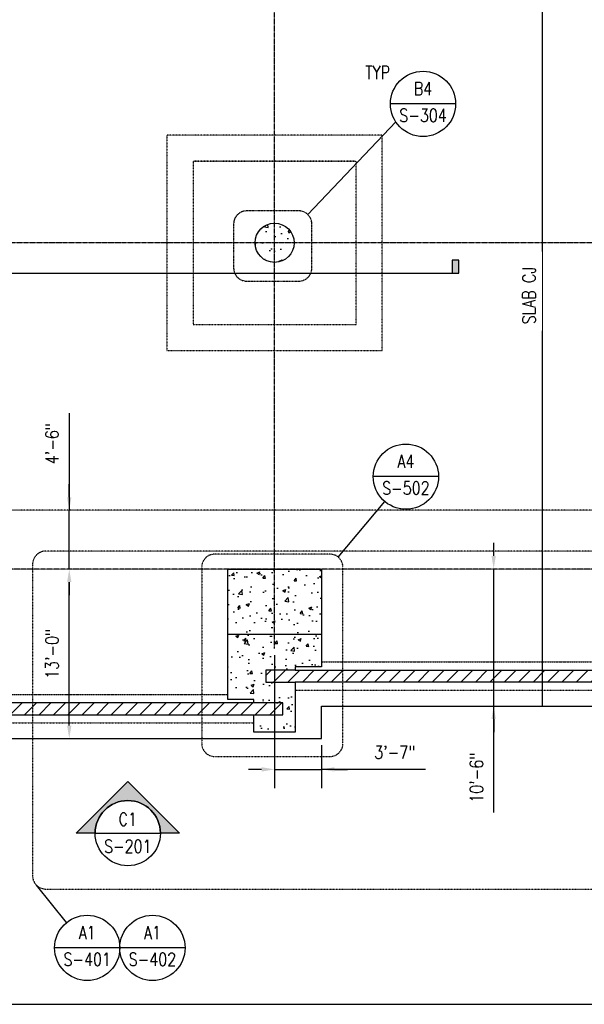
# Model space of a CAD drawing. Header units: inches. Extents: x -304 to 19841, y 463 to 1957.
# Tile 4 of 60: x 1166 to 1685, y 493 to 1398. Entities that reach past the tile are written whole.
import ezdxf
from ezdxf import colors
from ezdxf.entities.mleader import LeaderData, LeaderLine
from ezdxf.enums import TextEntityAlignment as Align
from ezdxf.math import Vec2, Vec3

# ---------------------------------------------------------------- set-up
doc = ezdxf.new("R2010")
doc.units = ezdxf.units.IN
doc.header["$MEASUREMENT"] = 0
for name, pattern in [('CENTER2', [1.125, 0.75, -0.125, 0.125, -0.125]), ('Dash', [0.25, 0.125, -0.125]), ('Dash Dot 3_16_', [0.3125, 0.1875, -0.0625, 0, -0.0625]), ('Grid Line 1_2_', [0.875, 0.5, -0.125, 0.125, -0.125]), ('HIDDEN', [0.375, 0.25, -0.125])]:
    doc.linetypes.add(name, pattern=pattern)
for name, color, linetype in [('A-FLOR', 173, 'Continuous'), ('A-FLOR-HDLN', 3, 'Dash'), ('A-WALL-PATT', 8, 'Continuous'), ('G-ANNO-REFR', 2, 'Continuous'), ('G-ANNO-SYMB', 2, 'Continuous'), ('G-ANNO-TEXT', 2, 'Continuous'), ('S-ANNO-DIMS', 1, 'Continuous'), ('S-ANNO-NOTE', 2, 'Continuous'), ('S-ANNO-SYMB', 2, 'Continuous'), ('S-ANNO-TEXT', 2, 'Continuous'), ('S-COLS', 53, 'Continuous'), ('S-DOOR-TRNCH', 173, 'Continuous'), ('S-GRID', 1, 'CENTER2'), ('S-JNTS-CTLJ', 132, 'Continuous')]:
    doc.layers.add(name, color=color, linetype=linetype)
doc.layers.add('S-DOOR-HTCH', color=9, linetype='Continuous', true_color=0x808080)
doc.layers.add('S-DOOR-OTLN', color=9, linetype='HIDDEN', true_color=0x808080)
doc.styles.add('AEC_COMN_TITLE', font='romans.shx', dxfattribs={"width": 0.8, "height": 0.1875})
doc.styles.add('Annotative', font='romans.shx', dxfattribs={"width": 0.8, "height": 0.125})
doc.styles.add('Arial', font='romans.shx', dxfattribs={"width": 0.8})
doc.styles.add('ROMANS', font='romans.shx', dxfattribs={"width": 0.8})
doc.dimstyles.new('Annotative', dxfattribs={"dimscale": 0, "dimtxt": 0.125, "dimasz": 0.125, "dimexe": 0.18, "dimexo": 0.0625, "dimgap": 0.09, "dimtad": 1, "dimdec": 3, "dimzin": 3, "dimdsep": 46, "dimlunit": 4, "dimtxsty": 'Annotative', "dimcen": 0.09, "dimclrt": 2, "dimazin": 2, "dimtfac": 1, "dimtdec": 3, "dimtmove": 1, "dimatfit": 0, "dimfxl": 1, "dimtfill": 1, "dimfrac": 2, "dimtolj": 1, "dimtzin": 0, "dimarcsym": 0})

# ---------------------------------------------------------------- blocks, each defined once
blk = doc.blocks.new('*D7')
at = {"layer": 'Defpoints', "color": 0, "transparency": 16777216}
for p in [(1202.79, 947.21), (1211.27, 947.21), (1202.79, 893.21)]:
    blk.add_point(p, dxfattribs=at)
at = {"layer": 'S-ANNO-DIMS', "color": 0, "lineweight": -2, "transparency": 16777216}
for p, q in [((1211.27, 1036.59), (1211.27, 947.21)), ((1211.27, 959.21), (1211.27, 971.21)), ((1211.27, 893.21), (1211.27, 947.21)), ((1211.27, 893.21), (1211.27, 947.21)), ((1211.27, 881.21), (1211.27, 869.21))]:
    blk.add_line(p, q, dxfattribs=at)
at = {"layer": 'S-ANNO-DIMS', "color": 0, "transparency": 16777216}
for points in [[(1209.27, 959.21), (1213.27, 959.21), (1211.27, 947.21)], [(1209.27, 881.21), (1213.27, 881.21), (1211.27, 893.21)]]:
    blk.add_solid(points, dxfattribs=at)
at = {"layer": 'S-ANNO-DIMS', "color": 2, "lineweight": -3, "transparency": 16777216, "insert": (1195.49, 1008.52), "char_height": 12, "width": 49.3115, "attachment_point": 5, "rotation": 90, "style": 'Annotative', "bg_fill": 3, "box_fill_scale": 1.25, "bg_fill_color": 256, "bg_fill_true_color": 13158600, "bg_fill_transparency": 0}
blk.add_mtext('\\A1;4\'-6"', dxfattribs=at)
blk = doc.blocks.new('*D6')
at = {"layer": 'Defpoints', "color": 0, "transparency": 16777216}
for p in [(1202.79, 893.21), (1211.27, 893.21), (1202.79, 737.21)]:
    blk.add_point(p, dxfattribs=at)
at = {"layer": 'S-ANNO-DIMS', "color": 0, "lineweight": -2, "transparency": 16777216}
blk.add_line((1211.27, 749.21), (1211.27, 881.21), dxfattribs=at)
at = {"layer": 'S-ANNO-DIMS', "color": 0, "transparency": 16777216}
for points in [[(1209.27, 881.21), (1213.27, 881.21), (1211.27, 893.21)], [(1209.27, 749.21), (1213.27, 749.21), (1211.27, 737.21)]]:
    blk.add_solid(points, dxfattribs=at)
at = {"layer": 'S-ANNO-DIMS', "color": 2, "lineweight": -3, "transparency": 16777216, "insert": (1195.49, 815.21), "char_height": 12, "width": 60.1647, "attachment_point": 5, "rotation": 90, "style": 'Annotative', "bg_fill": 3, "box_fill_scale": 1.25, "bg_fill_color": 256, "bg_fill_true_color": 13158600, "bg_fill_transparency": 0}
blk.add_mtext('\\A1;13\'-0"', dxfattribs=at)
blk = doc.blocks.new('*D8')
at = {"layer": 'Defpoints', "color": 0, "transparency": 16777216}
for p in [(1593.06, 893.21), (1601.55, 893.21), (1593.06, 767.21)]:
    blk.add_point(p, dxfattribs=at)
at = {"layer": 'S-ANNO-DIMS', "color": 0, "lineweight": -2, "transparency": 16777216}
for p, q in [((1601.55, 905.21), (1601.55, 917.21)), ((1601.55, 767.21), (1601.55, 893.21)), ((1601.55, 767.21), (1601.55, 893.21)), ((1601.55, 669.45), (1601.55, 767.21)), ((1601.55, 755.21), (1601.55, 743.21))]:
    blk.add_line(p, q, dxfattribs=at)
at = {"layer": 'S-ANNO-DIMS', "color": 0, "transparency": 16777216}
for points in [[(1599.55, 905.21), (1603.55, 905.21), (1601.55, 893.21)], [(1599.55, 755.21), (1603.55, 755.21), (1601.55, 767.21)]]:
    blk.add_solid(points, dxfattribs=at)
at = {"layer": 'S-ANNO-DIMS', "color": 2, "lineweight": -3, "transparency": 16777216, "insert": (1585.77, 701.41), "char_height": 12, "width": 60.1647, "attachment_point": 5, "rotation": 90, "style": 'Annotative', "bg_fill": 3, "box_fill_scale": 1.25, "bg_fill_color": 256, "bg_fill_true_color": 13158600, "bg_fill_transparency": 0}
blk.add_mtext('\\A1;10\'-6"', dxfattribs=at)
blk = doc.blocks.new('*D9')
at = {"layer": 'Defpoints', "color": 0, "transparency": 16777216}
for p in [(1400.08, 820.12), (1443.08, 737.21), (1443.08, 708.94)]:
    blk.add_point(p, dxfattribs=at)
at = {"layer": 'S-ANNO-DIMS', "color": 0, "lineweight": -2, "transparency": 16777216}
for p, q in [((1400.08, 814.12), (1400.08, 691.66)), ((1443.08, 731.21), (1443.08, 691.66)), ((1388.08, 708.94), (1376.08, 708.94)), ((1400.08, 708.94), (1443.08, 708.94)), ((1400.08, 708.94), (1443.08, 708.94)), ((1538.7, 708.94), (1443.08, 708.94)), ((1455.08, 708.94), (1467.08, 708.94))]:
    blk.add_line(p, q, dxfattribs=at)
at = {"layer": 'S-ANNO-DIMS', "color": 0, "transparency": 16777216}
for points in [[(1388.08, 710.94), (1388.08, 706.94), (1400.08, 708.94)], [(1455.08, 710.94), (1455.08, 706.94), (1443.08, 708.94)]]:
    blk.add_solid(points, dxfattribs=at)
at = {"layer": 'S-ANNO-DIMS', "color": 2, "lineweight": -3, "transparency": 16777216, "insert": (1510.63, 724.72), "char_height": 12, "width": 49.3115, "attachment_point": 5, "style": 'Annotative', "bg_fill": 3, "box_fill_scale": 1.25, "bg_fill_color": 256, "bg_fill_true_color": 13158600, "bg_fill_transparency": 0}
blk.add_mtext('\\A1;3\'-7"', dxfattribs=at)
blk = doc.blocks.new('Detail Callout AEC')
at = {"color": 0, "linetype": 'ByBlock', "lineweight": -3, "transparency": 16777216}
blk.add_line((0.25, 0), (-0.25, 0), dxfattribs=at)
blk.add_circle((0, 0), 0.25, dxfattribs=at)
at = {"color": 0, "linetype": 'ByBlock', "lineweight": -3, "transparency": 16777216, "style": 'AEC_COMN_TITLE'}
for tag, p in [('VIEWNUMBER', (0, 0.0508)), ('SHEETNUMBER', (0, -0.1263))]:
    blk.add_attdef(tag, text='', height=0.0938, dxfattribs=at).set_placement(p, align=Align.CENTER)
blk = doc.blocks.new('*U40')
at = {"lineweight": -3}
h = blk.add_hatch(color=256, dxfattribs=at)
edge = h.paths.add_edge_path()
edge.add_line((-0.3125, 0), (-0.4947, 0))
edge.add_line((-0.4947, 0), (0, 0.4947))
edge.add_line((0, 0.4947), (0.4947, 0))
edge.add_line((0.4947, 0), (0.3125, 0))
edge.add_arc((0, 0), 0.3125, 0, 180)
for p, q in [((0, 0.4947), (-0.4947, 0)), ((0.4947, 0), (0, 0.4947)), ((-0.3125, 0), (0.3125, 0))]:
    blk.add_line(p, q, dxfattribs=at)
at = {"lineweight": -3, "flags": 128}
blk.add_lwpolyline([(-0.3125, 0), (-0.4947, 0), (0, 0.4947), (0.4947, 0), (0.3125, 0, 1), (-0.3125, 0)], format="xyb", close=True, dxfattribs=at)
blk.add_lwpolyline([(-0.3125, 0.0156), (-0.3125, 0.0156)], dxfattribs=at)
blk.add_lwpolyline([(-0.3125, 0.0156), (-0.3125, 0.0156)], dxfattribs=at)
at = {"lineweight": -3}
blk.add_circle((0, 0), 0.3125, dxfattribs=at)
at = {"linetype": 'Continuous', "lineweight": -3, "style": 'Arial'}
blk.add_attdef('X#', text='', height=0.0938, dxfattribs=at).set_placement((0, 0.0469), align=Align.BOTTOM_CENTER)
blk.add_attdef('X-###', text='', height=0.0938, dxfattribs=at).set_placement((0, -0.0469), align=Align.TOP_CENTER)
blk = doc.blocks.new('*U51')
at = {"linetype": 'Continuous', "lineweight": -3}
blk.add_line((1.125, 0.625), (29.5, 0.625), dxfattribs=at)
at = {"lineweight": -3, "style": 'Arial'}
blk.add_attdef('DRAWING_AREA_TITLE', text='', height=0.1875, dxfattribs=at).set_placement((1.3743, 0.6339), align=Align.BOTTOM_LEFT)
blk.add_attdef('X#', text='', height=0.1875, dxfattribs=at).set_placement((0.8125, 0.625), align=Align.MIDDLE_CENTER)
blk.add_attdef('SCALE:', text='', height=0.0938, dxfattribs=at).set_placement((1.3743, 0.5606), align=Align.TOP_LEFT)
blk = doc.blocks.new('*U55')
at = {"lineweight": -3}
blk.add_hatch(color=256, dxfattribs=at).paths.add_polyline_path([(18.702, 0), (18.7645, 0), (18.7645, 0.125), (18.702, 0.125)])
at = {"linetype": 'Continuous', "lineweight": -3}
blk.add_line((0.7378, 0), (18.7645, 0), dxfattribs=at)
at = {"lineweight": -3, "flags": 128}
blk.add_lwpolyline([(18.702, 0), (18.7645, 0), (18.7645, 0.125), (18.702, 0.125), (18.702, 0)], close=True, dxfattribs=at)
at = {"linetype": 'Continuous', "lineweight": -3, "style": 'Arial'}
blk.add_attdef('X#', text='', height=0.0938, dxfattribs=at).set_placement((0.4253, 0.0469), align=Align.BOTTOM_CENTER)
blk.add_attdef('X-###', text='', height=0.0938, dxfattribs=at).set_placement((0.4253, -0.0469), align=Align.TOP_CENTER)

msp = doc.modelspace()

# ---------------------------------------------------------------- hatches: boundary and pattern name
at = {"layer": 'A-WALL-PATT', "lineweight": -3}
h = msp.add_hatch(dxfattribs=at)
h.set_pattern_fill('AR-CONC', color=8, scale=4, style=0)
h.set_pattern_definition([(50, (197.95, 842.81), (28.6904, -2.51009), [3, -33]), (355, (197.95, 842.81), (-5.55005, 30.0877), [2.4, -26.4]), (100.4514, (200.342, 842.6), (23.14035, 27.5776), [2.5496, -28.0457]), (46.1842, (197.95, 850.81), (42.68965, -6.62077), [4.5, -49.5]), (96.6356, (201.51, 850.26), (37.3865, 38.96474), [3.8244, -42.06855]), (351.1842, (197.95, 850.81), (37.3865, 38.96474), [3.6, -39.6]), (21, (201.95, 848.81), (23.87628, -16.10476), [3, -33]), (326, (201.95, 848.81), (9.7326, 29.006), [2.4, -26.4]), (71.4514, (203.94, 847.468), (33.6089, 12.90125), [2.5496, -28.0457]), (37.5, (197.951, 842.81), (0.486394, 13.315754), [0, -26.08, 0, -26.8, 0, -26.5]), (7.5, (197.951, 842.81), (10.52278, 15.77647), [0, -15.28, 0, -25.48, 0, -10.1]), (327.5, (189.031, 842.81), (21.352897, -0.902195), [0, -10, 0, -31.2, 0, -41.4]), (317.5, (185.031, 842.81), (23.32745, 4.0042), [0, -13, 0, -20.72, 0, -29.4])])
h.paths.add_polyline_path([(201.0774, 851.2059), (140.0774, 851.2025), (140.0774, 833.2093), (171.0774, 833.2127), (171.0774, 836.2059), (172.5774, 836.2059), (172.5774, 837.2059), (199.5774, 837.2059), (199.5774, 836.2059), (201.0774, 836.2059)])
h.paths.add_polyline_path([(193.0774, 861.622), (181.0774, 861.622), (181.0774, 851.2059), (193.0774, 851.2059)])
h.paths.add_polyline_path([(193.0774, 893.2059), (181.0774, 893.2059), (181.0774, 861.622), (193.0774, 861.622)])
h.paths.add_polyline_path([(193.0774, 1097.2059), (11.0774, 1097.2059), (11.0774, 893.2059), (23.0774, 893.2059), (23.0774, 1085.2059), (181.0774, 1085.2059), (181.0774, 893.2059), (193.0774, 893.2059)])
h.paths.add_polyline_path([(23.0774, 893.2059), (11.0774, 893.2059), (11.0774, 861.622), (23.0774, 861.622)])
h.paths.add_polyline_path([(23.0774, 861.622), (11.0774, 861.622), (11.0774, 851.2059), (23.0774, 851.2059)])
h.paths.add_polyline_path([(64.0774, 851.2059), (11.0774, 851.2059), (-159.1311, 851.2059), (-159.1311, 833.2127), (64.0774, 833.2127)])
edge = h.paths.add_edge_path()
edge.add_line((-159.1311, 851.2059), (-197.8781, 851.2059))
edge.add_arc((-185.9831, 849.622), 12, 172.4149241, 180)
edge.add_line((-197.9831, 849.622), (-197.9831, 833.2059))
edge.add_line((-197.9831, 833.2059), (-159.1311, 833.2059))
edge.add_line((-159.1311, 833.2059), (-159.1311, 851.2059))
edge = h.paths.add_edge_path()
edge.add_arc((-185.9831, 849.622), 12, 172.4149241, 180, ccw=False)
edge.add_line((-197.8781, 851.2059), (-285.9226, 851.2059))
edge.add_line((-285.9226, 851.2059), (-285.9226, 833.2059))
edge.add_line((-285.9226, 833.2059), (-197.9831, 833.2059))
edge.add_line((-197.9831, 833.2059), (-197.9831, 849.622))
h.paths.add_polyline_path([(2262.0774, 851.2059), (2201.0774, 851.2059), (2201.0774, 832.9579), (2262.0774, 832.9579)])
h.paths.add_polyline_path([(2221.0774, 1085.2059), (2379.0774, 1085.2059), (2379.0774, 851.2059), (2391.0774, 851.2059), (2391.0774, 1097.2059), (2209.0774, 1097.2059), (2209.0774, 851.2059), (2221.0774, 851.2059)])
h.paths.add_polyline_path([(2435.0774, 851.2059), (2338.0774, 851.2059), (2338.0774, 833.2127), (2435.0774, 833.2059)])
h.paths.add_polyline_path([(2505.4361, 851.2059), (2468.0203, 851.2059), (2468.0203, 849.4139), (2459.0203, 846.4139), (2477.0203, 840.4139), (2468.0203, 837.4139), (2468.0203, 833.2059), (2505.4361, 833.2059)])
h.paths.add_polyline_path([(2173.0774, 1513.2059), (229.0461, 1513.2059), (229.0461, 1132.5316), (229.0461, 947.2059), (249.0774, 947.2059), (249.0774, 1132.5316), (249.0774, 1493.2059), (2153.0774, 1493.2059), (2153.0774, 947.2059), (2173.0774, 947.2059), (2173.0774, 1121.1577)])
h.paths.add_polyline_path([(249.0774, 947.2059), (229.0461, 947.2059), (229.0461, 929.2059), (229.0461, 893.2059), (249.0774, 893.2059)])
h.paths.add_polyline_path([(2173.0774, 947.2059), (2153.0774, 947.2059), (2153.0774, 893.2059), (2173.0774, 893.2059)])
h = msp.add_hatch(dxfattribs=at)
h.set_pattern_fill('AR-CONC', color=8, scale=4, style=0)
h.set_pattern_definition([(50, (-398, 9e-13), (28.6904, -2.51009), [3, -33]), (355, (-398, 9e-13), (-5.55005, 30.0877), [2.4, -26.4]), (100.4514, (-395.61, -0.21), (23.14035, 27.5776), [2.5496, -28.0457]), (46.1842, (-398, 8), (42.68965, -6.62077), [4.5, -49.5]), (96.6356, (-394.443, 7.45), (37.3865, 38.96474), [3.8244, -42.06855]), (351.1842, (-398, 8), (37.3865, 38.9647), [3.6, -39.6]), (21, (-394, 6), (23.87628, -16.10476), [3, -33]), (326, (-394, 6), (9.7326, 29.006), [2.4, -26.4]), (71.4514, (-392.01, 4.658), (33.6089, 12.90125), [2.5496, -28.0457]), (37.5, (-398, 9e-13), (0.486394, 13.315754), [0, -26.08, 0, -26.8, 0, -26.5]), (7.5, (-398, 9e-13), (10.52278, 15.77647), [0, -15.28, 0, -25.48, 0, -10.1]), (327.5, (-406.92, 9e-13), (21.3529, -0.902195), [0, -10, 0, -31.2, 0, -41.4]), (317.5, (-410.92, 9e-13), (23.32745, 4.0042), [0, -13, 0, -20.72, 0, -29.4])])
edge = h.paths.add_edge_path()
edge.add_arc((1400.0774, 1193.2059), 18, 0, 360)
h = msp.add_hatch(dxfattribs=at)
h.set_pattern_fill('AR-CONC', color=8, scale=4, style=0)
h.paths.add_polyline_path([(1357.0774, 833.2059), (1443.0774, 833.2059), (1443.0774, 893.2059), (1357.0774, 893.2059)])
h = msp.add_hatch(dxfattribs=at)
h.set_pattern_fill('AR-CONC', color=8, scale=4, style=0)
h.paths.add_polyline_path([(1443.0774, 833.2059), (1357.0774, 833.2059), (1357.0774, 773.2059), (1387.0774, 773.2059), (1387.0774, 770.2059), (1407.6344, 770.2059), (1407.6344, 759.2059), (1387.0774, 759.2059), (1381.0774, 759.2059), (1381.0774, 743.2059), (1419.0774, 743.2059), (1419.0774, 789.2059), (1413.0774, 789.2059), (1391.9524, 789.2059), (1391.9524, 800.2059), (1413.0774, 800.2059), (1413.0774, 803.2059), (1443.0774, 803.2059)])
h = msp.add_hatch(dxfattribs=at)
h.set_pattern_fill('AR-CONC', color=256, scale=4, style=0)
h.paths.add_polyline_path([(1363.0774, 770.2059), (1363.0774, 773.2059), (1357.0774, 773.2059), (1357.0774, 770.2059)])
h = msp.add_hatch(dxfattribs=at)
h.set_pattern_fill('AR-CONC', color=8, scale=4, style=0)
h.paths.add_polyline_path([(1387.0774, 743.2059), (1387.0774, 759.2059), (1381.0774, 759.2059), (1381.0774, 743.2059)])
at = {"layer": 'S-DOOR-HTCH'}
h = msp.add_hatch(dxfattribs=at)
h.set_pattern_fill('ANSI31', color=256, scale=75)
h.paths.add_polyline_path([(1391.9524, 800.2059), (2165.0595, 800.2059), (2165.0595, 789.2059), (1391.9524, 789.2059)])
h = msp.add_hatch(dxfattribs=at)
h.set_pattern_fill('ANSI31', color=256, scale=75)
h.paths.add_polyline_path([(635.0952, 770.2059), (1407.6344, 770.2059), (1407.6344, 759.2059), (635.0952, 759.2059)])

# ---------------------------------------------------------------- linework, layer by layer
at = {"layer": 'A-FLOR', "lineweight": -3}
for p, q in [((1443.0774, 767.2059), (2201.0774, 767.2268)), ((1443.0774, 737.2059), (1443.0774, 767.2059)), ((561.0774, 737.2059), (1443.0774, 737.2059))]:
    msp.add_line(p, q, dxfattribs=at)
at = {"layer": 'A-FLOR-HDLN', "lineweight": -3}
msp.add_line((2201.0774, 947.2059), (201.0774, 947.2059), dxfattribs=at)
for points in [[(1499.0774, 1292.2059), (1301.0774, 1292.2059), (1301.0774, 1094.2059), (1499.0774, 1094.2059)], [(1475.0774, 1268.2059), (1325.0774, 1268.2059), (1325.0774, 1118.2059), (1475.0774, 1118.2059)]]:
    msp.add_lwpolyline(points, close=True, dxfattribs=at)
msp.add_open_spline([(1325.1974, 1268.2059), (1327.9706, 1268.2209), (1333.517, 1268.2456), (1344.6101, 1268.2779), (1355.7037, 1268.264), (1366.7971, 1268.2663), (1377.8905, 1268.2657), (1391.7573, 1268.266), (1408.3974, 1268.266), (1422.2642, 1268.2657), (1433.3576, 1268.2663), (1444.451, 1268.264), (1455.5446, 1268.2779), (1466.6377, 1268.2456), (1472.1842, 1268.2209), (1474.9574, 1268.2059)], degree=3, knots=[0, 0, 0, 0, 0.05555556, 0.11111111, 0.22222222, 0.27777778, 0.33333333, 0.44444444, 0.55555556, 0.66666667, 0.72222222, 0.77777778, 0.88888889, 0.94444444, 1, 1, 1, 1], dxfattribs=at)
at = {"layer": 'S-ANNO-SYMB', "lineweight": -3}
for p, q in [((1430.6013, 1219.2378), (1511.6152, 1304.2996)), ((1458.657, 904.1192), (1501.53, 955.1834)), ((1208.8827, 568.1139), (1181.0809, 602.4369))]:
    msp.add_line(p, q, dxfattribs=at)
at = {"layer": 'S-ANNO-SYMB', "linetype": 'Dash Dot 3_16_', "lineweight": -3}
msp.add_lwpolyline([(1374.4412, 1157.9505), (1422.3253, 1157.9505, 0.41421356), (1434.3253, 1169.9505), (1434.3253, 1210.5483, 0.41421356), (1422.3253, 1222.5483), (1374.4412, 1222.5483, 0.41421356), (1362.4412, 1210.5483), (1362.4412, 1169.9505, 0.41421356)], format="xyb", close=True, dxfattribs=at)
at = {"layer": 'S-COLS', "lineweight": -3}
msp.add_line((1357.0774, 833.2059), (1443.0774, 833.2059), dxfattribs=at)
at = {"layer": 'S-COLS'}
msp.add_circle((1400.0774, 1193.2059), 18, dxfattribs=at)
at = {"layer": 'S-DOOR-OTLN', "lineweight": -3}
msp.add_line((1443.0774, 807.7059), (1755.0774, 807.7059), dxfattribs=at)
at = {"layer": 'S-GRID', "linetype": 'Grid Line 1_2_', "lineweight": -3}
for p, q in [((1400.0774, 820.1184), (1400.0774, 1751.9327)), ((2251.9403, 1193.2059), (-261.1174, 1193.2059)), ((2201.0774, 893.2059), (-261.1174, 893.2059))]:
    msp.add_line(p, q, dxfattribs=at)
at = {"layer": 'S-JNTS-CTLJ'}
msp.add_line((1646.0774, 1537.2059), (1646.0774, 767.2059), dxfattribs=at)

# ---------------------------------------------------------------- block references
at = {"layer": 'G-ANNO-REFR', "lineweight": -3}
ref = msp.add_blockref('Detail Callout AEC', (1536.5794, 1320.9365), dxfattribs=dict(at, xscale=119.9997600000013, yscale=119.9997600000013, zscale=119.9997600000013))
ref.add_attrib('VIEWNUMBER', 'B4', dxfattribs={"layer": 'S-ANNO-TEXT', "color": 1, "transparency": 16777216, "height": 12, "style": 'ROMANS', "width": 0.8}).set_placement((1536.5794, 1325.4365), align=Align.BOTTOM_CENTER)
ref.add_attrib('SHEETNUMBER', 'S-304', dxfattribs={"layer": 'S-ANNO-TEXT', "color": 1, "transparency": 16777216, "height": 12, "style": 'ROMANS', "width": 0.8}).set_placement((1536.5794, 1304.4265), align=Align.CENTER)
ref = msp.add_blockref('Detail Callout AEC', (1520.8203, 978.1592), dxfattribs=dict(at, xscale=119.9997600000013, yscale=119.9997600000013, zscale=119.9997600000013))
ref.add_attrib('VIEWNUMBER', 'A4', dxfattribs={"layer": 'S-ANNO-TEXT', "color": 1, "transparency": 16777216, "height": 12, "style": 'ROMANS', "width": 0.8}).set_placement((1520.8203, 982.6592), align=Align.BOTTOM_CENTER)
ref.add_attrib('SHEETNUMBER', 'S-502', dxfattribs={"layer": 'S-ANNO-TEXT', "color": 1, "transparency": 16777216, "height": 12, "style": 'ROMANS', "width": 0.8}).set_placement((1520.8203, 961.6492), align=Align.CENTER)
ref = msp.add_blockref('Detail Callout AEC', (1227.7654, 544.802), dxfattribs=dict(at, xscale=119.9997600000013, yscale=119.9997600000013, zscale=119.9997600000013))
ref.add_attrib('VIEWNUMBER', 'A1', dxfattribs={"layer": 'S-ANNO-TEXT', "color": 1, "transparency": 16777216, "height": 12, "style": 'ROMANS', "width": 0.8}).set_placement((1227.7654, 549.302), align=Align.BOTTOM_CENTER)
ref.add_attrib('SHEETNUMBER', 'S-401', dxfattribs={"layer": 'S-ANNO-TEXT', "color": 1, "transparency": 16777216, "height": 12, "style": 'ROMANS', "width": 0.8}).set_placement((1227.7654, 528.2921), align=Align.CENTER)
ref = msp.add_blockref('Detail Callout AEC', (1287.7654, 544.802), dxfattribs=dict(at, xscale=119.9997600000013, yscale=119.9997600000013, zscale=119.9997600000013))
ref.add_attrib('VIEWNUMBER', 'A1', dxfattribs={"layer": 'S-ANNO-TEXT', "color": 1, "transparency": 16777216, "height": 12, "style": 'ROMANS', "width": 0.8}).set_placement((1287.7654, 549.302), align=Align.BOTTOM_CENTER)
ref.add_attrib('SHEETNUMBER', 'S-402', dxfattribs={"layer": 'S-ANNO-TEXT', "color": 1, "transparency": 16777216, "height": 12, "style": 'ROMANS', "width": 0.8}).set_placement((1287.7654, 528.2921), align=Align.CENTER)
at = {"layer": 'G-ANNO-SYMB', "lineweight": -3, "xscale": 96, "yscale": 96, "zscale": 96}
msp.add_blockref('*U55', (-232.0232, 1165.351), dxfattribs=at)
at = {"layer": 'S-ANNO-SYMB'}
ref = msp.add_blockref('*U40', (1265.0908, 650.3266), dxfattribs=dict(at, xscale=96, yscale=96, zscale=96))
ref.add_attrib('VIEWNUMBER', 'C1', dxfattribs={"layer": '0', "color": 1, "linetype": 'ByBlock', "lineweight": -2, "transparency": 16777216, "height": 12, "style": 'ROMANS', "width": 0.796875}).set_placement((1265.0908, 653.484), align=Align.BOTTOM_CENTER)
ref.add_attrib('SHEETNUMBER', 'S-201', dxfattribs={"layer": '0', "color": 1, "linetype": 'ByBlock', "lineweight": -2, "transparency": 16777216, "height": 12, "style": 'ROMANS', "width": 0.796875}).set_placement((1265.0908, 628.6442), align=Align.BOTTOM_CENTER)
at = {"layer": 'S-ANNO-SYMB', "xscale": 96.00000580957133, "yscale": 96.00000580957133, "zscale": 96.00000580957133}
msp.add_blockref('*U51', (-313.5413, 432.9114), dxfattribs=at)

# ---------------------------------------------------------------- texts
at = {"layer": 'G-ANNO-TEXT', "lineweight": -3, "insert": (1483.5537, 1355.8183), "char_height": 12, "width": 26.873953, "attachment_point": 1, "line_spacing_factor": 0.981704, "style": 'Annotative'}
msp.add_mtext('\\pxt3.2,6.4,9.6,12.8,16,19.2,22.4,25.6,28.8,32,35.2,38.4,41.6,44.8,48,51.2,54.4,57.6,60.8,64,67.2,70.4,73.6,76.8,80,83.2,86.4,89.6,92.8,96,99.2,102.4;{TYP}', dxfattribs=at)

# ---------------------------------------------------------------- next in the draw order: texts
at = {"layer": 'S-ANNO-TEXT', "insert": (1628.0774, 1118.2938), "char_height": 12, "width": 60.909431, "attachment_point": 1, "rotation": 90, "style": 'Annotative', "bg_fill": 2}
msp.add_mtext('SLAB CJ', dxfattribs=at)

# ---------------------------------------------------------------- next in the draw order: dimensions: what is measured, and where the dimension line sits
at = {"layer": 'S-ANNO-DIMS', "lineweight": -3}
for base, p1, p2, picture, middle in [((1211.2728, 947.2059), (1202.7875, 893.2059), (1202.7875, 947.2059), '*D7', (1211.2728, 1008.5214)), ((1601.5501, 893.2059), (1593.0648, 767.2059), (1593.0648, 893.2059), '*D8', (1599.8069, 701.4072))]:
    dim = msp.add_linear_dim(base=base, p1=p1, p2=p2, angle=90, dimstyle='Annotative', override={"dimpost": '\\X', "dimse1": 1, "dimse2": 1}, dxfattribs=at)
    dim.commit()
    dim.dimension.update_dxf_attribs({"geometry": picture, "text_midpoint": middle, "dimtype": 160})
dim = msp.add_linear_dim(base=(1443.0774, 708.9387), p1=(1400.0774, 820.1184), p2=(1443.0774, 737.2059), dimstyle='Annotative', override={"dimpost": '\\X'}, dxfattribs=at)
dim.commit()
dim.dimension.update_dxf_attribs({"geometry": '*D9', "text_midpoint": (1510.6318, 708.9387), "dimtype": 160})

# ---------------------------------------------------------------- next in the draw order: linework, layer by layer
at = {"layer": 'S-ANNO-SYMB', "linetype": 'Dash', "lineweight": -3}
msp.add_lwpolyline([(1462.9409, 732.76), (1462.9409, 894.9289, 0.41421356), (1450.9409, 906.9289), (1345.1004, 906.9289, 0.41421356), (1333.1004, 894.9289), (1333.1004, 732.76, 0.41421356), (1345.1004, 720.76), (1450.9409, 720.76, 0.41421356)], format="xyb", close=True, dxfattribs=at)
at = {"layer": 'S-COLS', "lineweight": -3}
msp.add_lwpolyline([(1407.6344, 770.2059), (1381.0774, 770.2059), (1381.0774, 773.2059), (1357.0774, 773.2059), (1357.0774, 893.2059), (1443.0774, 893.2059), (1443.0774, 803.2059), (1419.0774, 803.2059), (1419.0774, 800.2059), (1391.9524, 800.2059), (1391.9524, 789.2059), (1419.0774, 789.2059), (1419.0774, 743.2059), (1381.0774, 743.2059), (1381.0774, 759.2059), (1407.6344, 759.2059)], close=True, dxfattribs=at)
at = {"layer": 'S-DOOR-OTLN', "linetype": 'Dash'}
msp.add_lwpolyline([(1419.0774, 781.7059), (2165.0595, 781.7059), (2165.0595, 789.2059)], dxfattribs=at)
at = {"layer": 'S-DOOR-TRNCH', "lineweight": -3}
msp.add_lwpolyline([(1419.0774, 800.2059), (2165.0595, 800.2059), (2165.0595, 789.2059), (1419.0774, 789.2059)], dxfattribs=at)

# ---------------------------------------------------------------- next in the draw order: dimensions: what is measured, and where the dimension line sits
at = {"layer": 'S-ANNO-DIMS', "lineweight": -3}
dim = msp.add_linear_dim(base=(1211.2728, 893.2059), p1=(1202.7875, 737.2059), p2=(1202.7875, 893.2059), angle=90, dimstyle='Annotative', override={"dimpost": '\\X', "dimse1": 1, "dimse2": 1}, dxfattribs=at)
dim.commit()
dim.dimension.update_dxf_attribs({"geometry": '*D6', "text_midpoint": (1195.49, 815.2059)})

# ---------------------------------------------------------------- next in the draw order: linework, layer by layer
at = {"layer": 'S-ANNO-SYMB', "linetype": 'Dash', "lineweight": -3}
msp.add_lwpolyline([(2529.3897, 610.9222), (2529.3897, 897.622, 0.41421356), (2517.3897, 909.622), (1189.5662, 909.622, 0.41421356), (1177.5662, 897.622), (1177.5662, 610.9222, 0.41421356), (1189.5662, 598.9222), (2517.3897, 598.9222, 0.41421356)], format="xyb", close=True, dxfattribs=at)
at = {"layer": 'S-DOOR-OTLN', "lineweight": -3}
msp.add_line((1045.0774, 777.7059), (1357.0774, 777.7059), dxfattribs=at)
at = {"layer": 'S-DOOR-OTLN', "linetype": 'Dash'}
msp.add_lwpolyline([(635.0952, 759.2059), (635.0952, 751.7059), (1381.0774, 751.7059)], dxfattribs=at)
at = {"layer": 'S-DOOR-TRNCH', "lineweight": -3}
msp.add_lwpolyline([(1381.0774, 770.2059), (635.0952, 770.2059), (635.0952, 759.2059), (1381.0774, 759.2059)], dxfattribs=at)

# ---------------------------------------------------------------- next in the draw order: leaders
at = {"layer": 'S-ANNO-NOTE'}
ml = msp.add_multileader_mtext('Standard', dxfattribs=at)
ml.set_content('INDICATES INSIDE FACE OF PILASTER', color=256, style='Annotative')
ml.set_leader_properties(color=1, linetype='ByLayer', lineweight=-1)
ml.build(insert=Vec2(0, 0))
ml.multileader.update_dxf_attribs({"text_right_attachment_type": 3, "dogleg_length": 0.125, "arrow_head_size": 12, "scale": 96})
ctx = ml.context
ctx.base_point, ctx.scale, ctx.char_height, ctx.arrow_head_size, ctx.landing_gap_size, ctx.plane_origin = Vec3(-159.5896, 954.1618), 96, 12, 12, 8.64, Vec3(-129.9556, 912.9933)
ctx.right_attachment = 3
notes = []
notes.append((ctx, [(1, (1, 1, 0), (-171.5896, 954.1618), (1, 0), 12, [(0, [(-171.5896, 893.2059)], 0, [])])]))
ctx.mtext.insert, ctx.mtext.width, ctx.mtext.flow_direction = Vec3(-150.9496, 960.1618), 142.589744, 5
for ctx, leaders in notes:
    for number, flags, end, landing, length, lines in leaders:
        leader = LeaderData()
        leader.index, (leader.has_last_leader_line, leader.has_dogleg_vector, leader.attachment_direction) = number, flags
        leader.last_leader_point, leader.dogleg_vector, leader.dogleg_length = Vec3(end), Vec3(landing), length
        for number, points, colour, breaks in lines:
            line = LeaderLine()
            line.index, line.vertices, line.color, line.breaks = number, Vec3.list(points), colors.encode_raw_color(colour), breaks
            leader.lines.append(line)
        ctx.leaders.append(leader)

doc.saveas('drawing.dxf')
